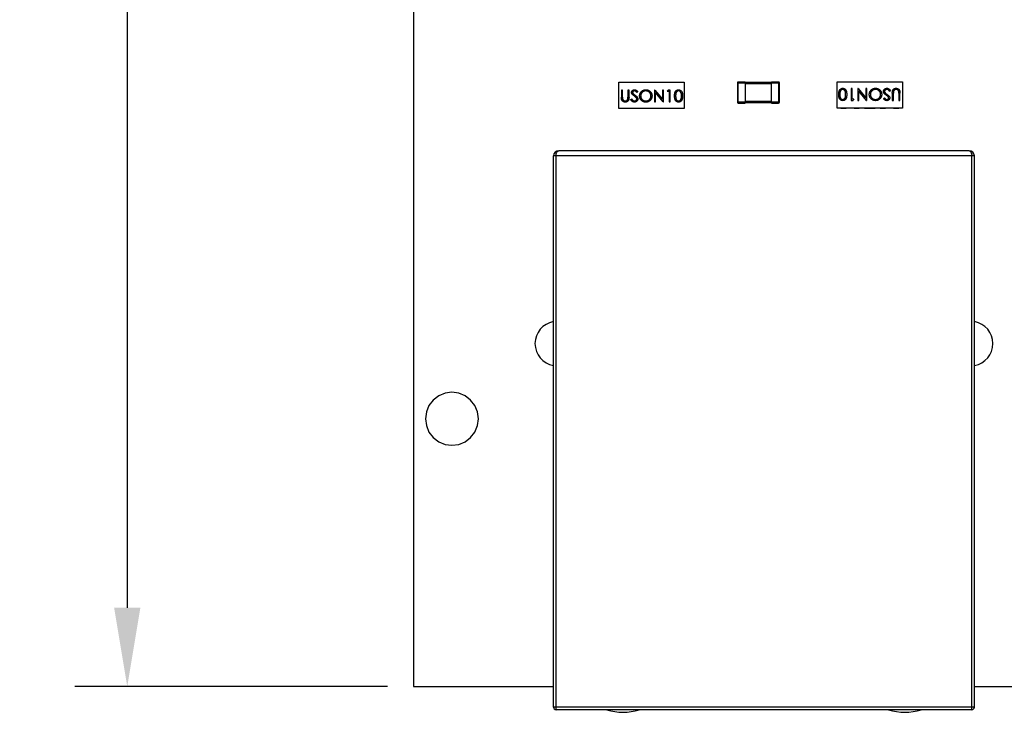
# Model space of a CAD drawing. Header units: millimetres. Extents: x 519 to 938, y 319 to 504.
# Tile 2 of 56: x 519 to 556, y 369 to 395. Entities that reach past the tile are written whole.
import ezdxf

# ---------------------------------------------------------------- set-up
doc = ezdxf.new("R2010")
doc.units = ezdxf.units.MM
doc.header["$LTSCALE"] = 30.734
doc.header["$PDMODE"] = 3
doc.header["$PDSIZE"] = 0.3125
doc.layers.get('0').update_dxf_attribs({"linetype": 'CONTINUOUS'})
doc.layers.get('Defpoints').update_dxf_attribs({"linetype": 'CONTINUOUS'})
doc.layers.add('dim', color=6, linetype='CONTINUOUS', lineweight=9)
doc.styles.add('Verdana', font='verdana.ttf', dxfattribs={"height": 3})
doc.dimstyles.new('aaaaaaaa 3.0', dxfattribs={"dimtxt": 2.5, "dimasz": 3, "dimexe": 2, "dimexo": 1, "dimtad": 1, "dimdec": 1, "dimzin": 9, "dimdsep": 46, "dimtxsty": 'Verdana', "dimcen": 0, "dimazin": 0, "dimtfac": 1, "dimtofl": 0, "dimtmove": 0, "dimatfit": 3, "dimfxl": 1, "dimlwd": 25, "dimlwe": 25, "dimarcsym": 0})

# ---------------------------------------------------------------- blocks, each defined once
blk = doc.blocks.new('*D17')
at = {"layer": 'Defpoints', "color": 0}
for p in [(533.716, 483.601), (522.803, 369.601), (533.716, 369.601)]:
    blk.add_point(p, dxfattribs=at)
at = {"layer": 'dim', "color": 0, "lineweight": 25}
for p, q in [((532.716, 483.601), (520.803, 483.601)), ((522.803, 480.601), (522.803, 372.601)), ((532.716, 369.601), (520.803, 369.601))]:
    blk.add_line(p, q, dxfattribs=at)
at = {"layer": 'dim', "color": 0}
for points in [[(523.303, 480.601), (522.303, 480.601), (522.803, 483.601)], [(522.303, 372.601), (523.303, 372.601), (522.803, 369.601)]]:
    blk.add_solid(points, dxfattribs=at)
at = {"layer": 'dim', "color": 0, "insert": (520.673, 426.601), "char_height": 3, "attachment_point": 5, "rotation": 90, "style": 'Verdana'}
blk.add_mtext('114', dxfattribs=at)

msp = doc.modelspace()

# ---------------------------------------------------------------- linework, layer by layer
at = {"linetype": 'Continuous'}
for p, q in [((533.716, 483.601), (533.716, 369.601)), ((541.531, 391.629), (541.531, 392.629)), ((541.531, 392.629), (544.031, 392.629)), ((541.681, 392.629), (541.681, 392.634)), ((541.681, 392.634), (541.881, 392.634)), ((541.881, 392.634), (541.881, 392.629)), ((542.181, 392.629), (542.181, 392.634)), ((542.181, 392.634), (542.381, 392.634)), ((542.381, 392.634), (542.381, 392.629)), ((542.581, 392.629), (542.581, 392.634)), ((542.581, 392.634), (542.981, 392.634)), ((542.981, 392.634), (542.981, 392.629)), ((543.181, 392.629), (543.181, 392.634)), ((543.181, 392.634), (543.381, 392.634)), ((543.381, 392.634), (543.381, 392.629)), ((543.681, 392.629), (543.681, 392.634)), ((543.681, 392.634), (543.881, 392.634)), ((543.881, 392.634), (543.881, 392.629)), ((544.031, 392.629), (544.031, 391.629)), ((546.053, 392.602), (546.053, 391.862)), ((546.053, 392.602), (546.353, 392.602)), ((546.083, 391.832), (546.083, 392.632)), ((546.353, 392.632), (546.083, 392.632)), ((546.353, 392.632), (546.353, 391.832)), ((547.353, 392.612), (546.353, 392.612)), ((546.353, 392.572), (547.353, 392.572)), ((547.353, 391.832), (547.353, 392.632)), ((547.623, 392.632), (547.353, 392.632)), ((547.353, 392.602), (547.653, 392.602)), ((547.623, 392.632), (547.623, 391.832)), ((547.653, 391.862), (547.653, 392.602)), ((549.85, 391.635), (549.85, 392.635)), ((549.85, 392.635), (552.35, 392.635)), ((550, 392.635), (550, 392.64)), ((550, 392.64), (550.2, 392.64)), ((550.2, 392.64), (550.2, 392.635)), ((550.5, 392.635), (550.5, 392.64)), ((550.5, 392.64), (550.7, 392.64)), ((550.7, 392.64), (550.7, 392.635)), ((550.9, 392.635), (550.9, 392.64)), ((550.9, 392.64), (551.3, 392.64)), ((551.3, 392.64), (551.3, 392.635)), ((551.5, 392.635), (551.5, 392.64)), ((551.5, 392.64), (551.7, 392.64)), ((551.7, 392.64), (551.7, 392.635)), ((552, 392.635), (552, 392.64)), ((552, 392.64), (552.2, 392.64)), ((552.2, 392.64), (552.2, 392.635)), ((552.35, 392.635), (552.35, 391.635)), ((541.636, 392.329), (541.636, 392.057)), ((541.676, 392.329), (541.636, 392.329)), ((541.676, 392.059), (541.676, 392.329)), ((541.884, 392.329), (541.884, 392.059)), ((541.924, 392.329), (541.884, 392.329)), ((541.924, 392.057), (541.924, 392.329)), ((542.253, 392.264), (542.216, 392.237)), ((542.893, 392.329), (542.893, 391.879)), ((542.902, 392.329), (542.893, 392.329)), ((542.902, 392.329), (543.199, 391.975)), ((543.23, 391.879), (542.934, 392.232)), ((542.934, 391.879), (542.934, 392.232)), ((543.199, 392.329), (543.199, 391.975)), ((543.239, 392.329), (543.199, 392.329)), ((543.239, 391.879), (543.239, 392.329)), ((543.384, 392.283), (543.41, 392.329)), ((543.384, 392.283), (543.453, 392.283)), ((543.493, 392.329), (543.41, 392.329)), ((543.453, 392.283), (543.453, 391.879)), ((543.493, 391.879), (543.493, 392.329)), ((550.388, 392.385), (550.388, 391.935)), ((550.428, 392.385), (550.388, 392.385)), ((550.428, 391.981), (550.428, 392.385)), ((550.642, 392.385), (550.642, 391.935)), ((550.651, 392.385), (550.642, 392.385)), ((550.651, 392.385), (550.947, 392.032)), ((550.979, 391.935), (550.682, 392.289)), ((550.682, 391.935), (550.682, 392.289)), ((550.947, 392.385), (550.947, 392.032)), ((550.988, 392.385), (550.947, 392.385)), ((550.988, 391.935), (550.988, 392.385)), ((551.888, 392.298), (551.85, 392.275)), ((551.957, 392.207), (551.957, 391.935)), ((551.997, 391.935), (551.997, 392.205)), ((552.205, 392.205), (552.205, 391.935)), ((552.246, 391.935), (552.246, 392.207)), ((541.993, 391.966), (542.031, 391.989)), ((542.893, 391.879), (542.934, 391.879)), ((543.23, 391.879), (543.239, 391.879)), ((543.453, 391.879), (543.493, 391.879)), ((546.353, 391.862), (546.053, 391.862)), ((546.083, 391.832), (546.353, 391.832)), ((547.353, 391.892), (546.353, 391.892)), ((546.353, 391.852), (547.353, 391.852)), ((547.653, 391.862), (547.353, 391.862)), ((547.353, 391.832), (547.623, 391.832)), ((550.388, 391.935), (550.471, 391.935)), ((550.497, 391.981), (550.428, 391.981)), ((550.497, 391.981), (550.471, 391.935)), ((550.642, 391.935), (550.682, 391.935)), ((550.979, 391.935), (550.988, 391.935)), ((551.628, 392), (551.665, 392.027)), ((551.957, 391.935), (551.997, 391.935)), ((552.205, 391.935), (552.246, 391.935)), ((544.031, 391.629), (541.531, 391.629)), ((541.681, 391.624), (541.681, 391.629)), ((541.881, 391.624), (541.681, 391.624)), ((541.881, 391.629), (541.881, 391.624)), ((542.181, 391.624), (542.181, 391.629)), ((542.381, 391.624), (542.181, 391.624)), ((542.381, 391.629), (542.381, 391.624)), ((542.581, 391.624), (542.581, 391.629)), ((542.981, 391.624), (542.581, 391.624)), ((542.981, 391.629), (542.981, 391.624)), ((543.181, 391.624), (543.181, 391.629)), ((543.381, 391.624), (543.181, 391.624)), ((543.381, 391.629), (543.381, 391.624)), ((543.681, 391.624), (543.681, 391.629)), ((543.881, 391.624), (543.681, 391.624)), ((543.881, 391.629), (543.881, 391.624)), ((552.35, 391.635), (549.85, 391.635)), ((550, 391.63), (550, 391.635)), ((550.2, 391.63), (550, 391.63)), ((550.2, 391.635), (550.2, 391.63)), ((550.5, 391.63), (550.5, 391.635)), ((550.7, 391.63), (550.5, 391.63)), ((550.7, 391.635), (550.7, 391.63)), ((550.9, 391.63), (550.9, 391.635)), ((551.3, 391.63), (550.9, 391.63)), ((551.3, 391.635), (551.3, 391.63)), ((551.5, 391.63), (551.5, 391.635)), ((551.7, 391.63), (551.5, 391.63)), ((551.7, 391.635), (551.7, 391.63)), ((552, 391.63), (552, 391.635)), ((552.2, 391.63), (552, 391.63)), ((552.2, 391.635), (552.2, 391.63)), ((554.886, 390.016), (539.246, 390.016)), ((539.046, 368.816), (539.046, 389.816)), ((555.086, 389.816), (539.046, 389.816)), ((539.146, 368.716), (539.146, 389.816)), ((554.986, 368.716), (554.986, 389.816)), ((555.086, 368.816), (555.086, 389.816)), ((534.462, 380.514), (534.302, 380.305)), ((534.671, 380.675), (534.462, 380.514)), ((534.915, 380.775), (534.671, 380.675)), ((535.176, 380.81), (534.915, 380.775)), ((535.437, 380.775), (535.176, 380.81)), ((535.68, 380.675), (535.437, 380.775)), ((535.889, 380.514), (535.68, 380.675)), ((536.049, 380.305), (535.889, 380.514)), ((534.302, 380.305), (534.201, 380.062)), ((536.15, 380.062), (536.049, 380.305)), ((534.201, 380.062), (534.167, 379.801)), ((534.167, 379.801), (534.201, 379.54)), ((536.184, 379.801), (536.15, 380.062)), ((536.15, 379.54), (536.184, 379.801)), ((534.201, 379.54), (534.302, 379.297)), ((536.049, 379.297), (536.15, 379.54)), ((534.302, 379.297), (534.462, 379.088)), ((534.462, 379.088), (534.671, 378.928)), ((535.68, 378.928), (535.889, 379.088)), ((535.889, 379.088), (536.049, 379.297)), ((534.671, 378.928), (534.915, 378.827)), ((534.915, 378.827), (535.176, 378.792)), ((535.176, 378.792), (535.437, 378.827)), ((535.437, 378.827), (535.68, 378.928)), ((533.716, 369.601), (539.046, 369.601)), ((555.086, 369.601), (561.581, 369.601)), ((555.086, 368.816), (539.046, 368.816)), ((554.986, 368.716), (539.146, 368.716))]:
    msp.add_line(p, q, dxfattribs=at)
for centre, radius, start, end in [((546.083, 392.602), 0.03, 90, 180), ((547.623, 392.602), 0.03, 0, 90), ((546.083, 391.862), 0.03, 180, 270), ((547.623, 391.862), 0.03, 270, 0), ((539.246, 389.816), 0.2, 90, 180), ((554.886, 389.816), 0.2, 360, 90), ((539.191, 382.666), 0.85, 100.0179, 259.9799), ((554.941, 382.666), 0.85, 280.0179, 79.9799), ((539.146, 368.816), 0.1, 180, 270), ((541.696, 370.616), 2, 251.9223, 288.0777), ((552.436, 370.616), 2, 251.9223, 288.0777), ((554.986, 368.816), 0.1, 270, 360)]:
    msp.add_arc(centre, radius, start, end, dxfattribs=at)
for points, knots in [([(542.022, 392.236), (542.022, 392.24), (542.023, 392.25), (542.025, 392.264), (542.03, 392.277), (542.036, 392.289), (542.044, 392.3), (542.053, 392.311), (542.064, 392.319), (542.077, 392.327), (542.09, 392.333), (542.104, 392.338), (542.118, 392.34), (542.128, 392.34), (542.133, 392.341)], [0, 0, 0, 0, 0.083785, 0.16578, 0.24628, 0.327461, 0.408797, 0.489715, 0.571376, 0.655523, 0.741019, 0.826547, 0.911989, 1, 1, 1, 1]), ([(542.047, 392.167), (542.045, 392.17), (542.041, 392.175), (542.036, 392.183), (542.032, 392.191), (542.028, 392.2), (542.026, 392.209), (542.024, 392.217), (542.022, 392.227), (542.022, 392.233), (542.022, 392.236)], [0, 0, 0, 0, 0.133507, 0.262559, 0.388264, 0.512667, 0.633722, 0.755394, 0.877553, 1, 1, 1, 1]), ([(542.121, 392.106), (542.116, 392.109), (542.107, 392.116), (542.095, 392.125), (542.083, 392.134), (542.073, 392.142), (542.065, 392.149), (542.058, 392.156), (542.052, 392.162), (542.049, 392.165), (542.047, 392.167)], [0, 0, 0, 0, 0.181535, 0.347082, 0.495568, 0.628357, 0.74552, 0.845831, 0.930782, 1, 1, 1, 1]), ([(542.129, 392.294), (542.124, 392.294), (542.115, 392.294), (542.102, 392.291), (542.091, 392.286), (542.081, 392.278), (542.073, 392.27), (542.067, 392.26), (542.063, 392.249), (542.063, 392.241), (542.063, 392.238)], [0, 0, 0, 0, 0.143073, 0.275903, 0.402371, 0.528414, 0.650356, 0.765895, 0.880774, 1, 1, 1, 1]), ([(542.063, 392.238), (542.063, 392.235), (542.063, 392.23), (542.064, 392.223), (542.066, 392.216), (542.069, 392.209), (542.073, 392.202), (542.078, 392.195), (542.085, 392.187), (542.09, 392.182), (542.092, 392.179)], [0, 0, 0, 0, 0.107285, 0.214746, 0.322939, 0.434116, 0.553412, 0.686073, 0.834256, 1, 1, 1, 1]), ([(542.092, 392.179), (542.093, 392.178), (542.096, 392.176), (542.1, 392.173), (542.105, 392.169), (542.112, 392.164), (542.121, 392.157), (542.13, 392.151), (542.141, 392.143), (542.149, 392.137), (542.153, 392.135)], [0, 0, 0, 0, 0.052594, 0.124952, 0.218094, 0.333502, 0.468789, 0.624938, 0.801683, 1, 1, 1, 1]), ([(542.202, 392.034), (542.2, 392.037), (542.196, 392.042), (542.189, 392.05), (542.18, 392.058), (542.171, 392.067), (542.16, 392.076), (542.148, 392.086), (542.135, 392.096), (542.126, 392.102), (542.121, 392.106)], [0, 0, 0, 0, 0.090279, 0.18953, 0.299198, 0.418926, 0.548376, 0.688136, 0.839084, 1, 1, 1, 1]), ([(542.216, 392.237), (542.214, 392.24), (542.21, 392.245), (542.204, 392.253), (542.197, 392.26), (542.191, 392.266), (542.186, 392.271), (542.18, 392.276), (542.175, 392.28), (542.169, 392.284), (542.161, 392.288), (542.15, 392.292), (542.14, 392.294), (542.132, 392.294), (542.129, 392.294)], [0, 0, 0, 0, 0.098469, 0.189629, 0.274184, 0.352183, 0.423199, 0.488551, 0.548473, 0.60144, 0.701198, 0.799592, 0.898545, 1, 1, 1, 1]), ([(542.133, 392.341), (542.138, 392.34), (542.149, 392.34), (542.164, 392.337), (542.179, 392.332), (542.191, 392.326), (542.201, 392.32), (542.208, 392.314), (542.215, 392.308), (542.223, 392.301), (542.23, 392.293), (542.238, 392.284), (542.245, 392.275), (542.25, 392.268), (542.253, 392.264)], [0, 0, 0, 0, 0.107233, 0.213252, 0.31883, 0.426794, 0.483646, 0.543604, 0.608308, 0.677127, 0.750686, 0.828713, 0.91219, 1, 1, 1, 1]), ([(542.153, 392.135), (542.158, 392.131), (542.167, 392.124), (542.181, 392.114), (542.193, 392.104), (542.204, 392.094), (542.214, 392.084), (542.222, 392.075), (542.23, 392.066), (542.238, 392.055), (542.246, 392.041), (542.253, 392.024), (542.258, 392.007), (542.258, 391.995), (542.259, 391.989)], [0, 0, 0, 0, 0.096972, 0.187773, 0.272396, 0.351321, 0.424335, 0.491909, 0.554233, 0.611268, 0.716348, 0.81454, 0.908495, 1, 1, 1, 1]), ([(542.328, 392.102), (542.328, 392.107), (542.328, 392.118), (542.33, 392.134), (542.332, 392.149), (542.336, 392.165), (542.34, 392.18), (542.345, 392.194), (542.352, 392.209), (542.359, 392.223), (542.367, 392.236), (542.376, 392.249), (542.386, 392.261), (542.396, 392.272), (542.407, 392.282), (542.419, 392.292), (542.431, 392.301), (542.445, 392.309), (542.458, 392.317), (542.472, 392.323), (542.486, 392.329), (542.501, 392.333), (542.516, 392.336), (542.531, 392.339), (542.546, 392.34), (542.556, 392.341), (542.562, 392.341)], [0, 0, 0, 0, 0.043209, 0.085873, 0.12812, 0.170152, 0.211918, 0.253753, 0.296006, 0.338443, 0.381015, 0.42282, 0.464089, 0.505126, 0.545975, 0.586985, 0.628339, 0.670084, 0.711992, 0.753039, 0.794049, 0.834886, 0.875498, 0.916547, 0.958004, 1, 1, 1, 1]), ([(542.565, 391.868), (542.557, 391.868), (542.541, 391.868), (542.517, 391.872), (542.495, 391.877), (542.473, 391.884), (542.452, 391.894), (542.433, 391.906), (542.414, 391.92), (542.396, 391.936), (542.38, 391.953), (542.366, 391.972), (542.355, 391.991), (542.345, 392.012), (542.337, 392.033), (542.332, 392.055), (542.329, 392.078), (542.328, 392.094), (542.328, 392.102)], [0, 0, 0, 0, 0.065819, 0.129747, 0.192072, 0.253459, 0.31457, 0.37628, 0.439026, 0.503267, 0.567493, 0.629705, 0.691, 0.751452, 0.812004, 0.87315, 0.935635, 1, 1, 1, 1]), ([(542.564, 392.294), (542.559, 392.294), (542.551, 392.294), (542.538, 392.293), (542.526, 392.291), (542.513, 392.288), (542.501, 392.284), (542.489, 392.28), (542.478, 392.275), (542.466, 392.269), (542.455, 392.262), (542.444, 392.255), (542.434, 392.247), (542.425, 392.239), (542.416, 392.23), (542.408, 392.22), (542.401, 392.21), (542.394, 392.199), (542.388, 392.188), (542.383, 392.177), (542.378, 392.165), (542.375, 392.153), (542.372, 392.141), (542.37, 392.128), (542.368, 392.115), (542.368, 392.107), (542.368, 392.102)], [0, 0, 0, 0, 0.042023, 0.083645, 0.124984, 0.166247, 0.207702, 0.249631, 0.291742, 0.334743, 0.37746, 0.419556, 0.461044, 0.502096, 0.542891, 0.583801, 0.624864, 0.666225, 0.707399, 0.748557, 0.789655, 0.83074, 0.87207, 0.913993, 0.956498, 1, 1, 1, 1]), ([(542.368, 392.102), (542.369, 392.096), (542.369, 392.083), (542.372, 392.064), (542.376, 392.046), (542.382, 392.029), (542.39, 392.013), (542.4, 391.997), (542.412, 391.982), (542.425, 391.968), (542.44, 391.955), (542.455, 391.944), (542.472, 391.935), (542.489, 391.927), (542.506, 391.921), (542.525, 391.917), (542.544, 391.914), (542.557, 391.914), (542.564, 391.914)], [0, 0, 0, 0, 0.064504, 0.126899, 0.187747, 0.24815, 0.308586, 0.369583, 0.431827, 0.49618, 0.560668, 0.623504, 0.68526, 0.746537, 0.808327, 0.870486, 0.934317, 1, 1, 1, 1]), ([(542.562, 392.341), (542.57, 392.34), (542.586, 392.34), (542.61, 392.337), (542.633, 392.331), (542.655, 392.324), (542.676, 392.314), (542.696, 392.302), (542.715, 392.289), (542.732, 392.273), (542.749, 392.255), (542.763, 392.237), (542.774, 392.217), (542.784, 392.196), (542.792, 392.175), (542.797, 392.152), (542.8, 392.129), (542.801, 392.112), (542.801, 392.104)], [0, 0, 0, 0, 0.06657, 0.130749, 0.193413, 0.254989, 0.316114, 0.377262, 0.439401, 0.502971, 0.566525, 0.628231, 0.689091, 0.749345, 0.81017, 0.87161, 0.934869, 1, 1, 1, 1]), ([(542.761, 392.104), (542.761, 392.109), (542.76, 392.117), (542.759, 392.13), (542.757, 392.143), (542.754, 392.155), (542.751, 392.167), (542.746, 392.178), (542.741, 392.189), (542.735, 392.2), (542.728, 392.211), (542.721, 392.221), (542.713, 392.23), (542.704, 392.239), (542.695, 392.247), (542.685, 392.255), (542.674, 392.262), (542.663, 392.269), (542.651, 392.275), (542.639, 392.28), (542.627, 392.284), (542.615, 392.288), (542.602, 392.291), (542.589, 392.293), (542.577, 392.294), (542.568, 392.294), (542.564, 392.294)], [0, 0, 0, 0, 0.042915, 0.08513, 0.126473, 0.167453, 0.207976, 0.248249, 0.28875, 0.32967, 0.370537, 0.411129, 0.451819, 0.492406, 0.533486, 0.575263, 0.617441, 0.660672, 0.70394, 0.746868, 0.789079, 0.831104, 0.873238, 0.915166, 0.957381, 1, 1, 1, 1]), ([(542.564, 391.914), (542.568, 391.914), (542.577, 391.914), (542.59, 391.915), (542.603, 391.917), (542.616, 391.92), (542.628, 391.923), (542.64, 391.928), (542.652, 391.933), (542.663, 391.939), (542.675, 391.945), (542.685, 391.952), (542.695, 391.96), (542.704, 391.968), (542.713, 391.977), (542.721, 391.987), (542.728, 391.997), (542.735, 392.007), (542.741, 392.018), (542.746, 392.03), (542.751, 392.042), (542.754, 392.054), (542.757, 392.066), (542.759, 392.078), (542.76, 392.091), (542.761, 392.1), (542.761, 392.104)], [0, 0, 0, 0, 0.043633, 0.086538, 0.129177, 0.171436, 0.213416, 0.255266, 0.297369, 0.339941, 0.382347, 0.423953, 0.464871, 0.505572, 0.546003, 0.586568, 0.627065, 0.668271, 0.709549, 0.750428, 0.791096, 0.832027, 0.873136, 0.914611, 0.956956, 1, 1, 1, 1]), ([(542.801, 392.104), (542.801, 392.096), (542.8, 392.08), (542.797, 392.057), (542.792, 392.034), (542.784, 392.013), (542.775, 391.992), (542.763, 391.972), (542.749, 391.954), (542.733, 391.936), (542.715, 391.92), (542.697, 391.906), (542.677, 391.894), (542.656, 391.884), (542.635, 391.877), (542.613, 391.872), (542.589, 391.868), (542.573, 391.868), (542.565, 391.868)], [0, 0, 0, 0, 0.065227, 0.128569, 0.19032, 0.251378, 0.312388, 0.373789, 0.436431, 0.500567, 0.564687, 0.627136, 0.688455, 0.749246, 0.810155, 0.871671, 0.934773, 1, 1, 1, 1]), ([(543.661, 392.104), (543.661, 392.111), (543.661, 392.125), (543.662, 392.146), (543.663, 392.165), (543.665, 392.183), (543.668, 392.199), (543.671, 392.215), (543.675, 392.229), (543.679, 392.242), (543.684, 392.253), (543.69, 392.265), (543.696, 392.275), (543.702, 392.285), (543.709, 392.293), (543.717, 392.302), (543.725, 392.309), (543.733, 392.316), (543.742, 392.321), (543.751, 392.327), (543.761, 392.331), (543.77, 392.334), (543.78, 392.337), (543.79, 392.339), (543.801, 392.34), (543.808, 392.341), (543.811, 392.341)], [0, 0, 0, 0, 0.068595, 0.133246, 0.194313, 0.251279, 0.304513, 0.354235, 0.400481, 0.443411, 0.484015, 0.523252, 0.561042, 0.5979, 0.633518, 0.668314, 0.702496, 0.736685, 0.770293, 0.803437, 0.835913, 0.86846, 0.900847, 0.933467, 0.966258, 1, 1, 1, 1]), ([(543.811, 391.868), (543.808, 391.868), (543.801, 391.868), (543.79, 391.869), (543.78, 391.871), (543.77, 391.874), (543.761, 391.877), (543.751, 391.881), (543.742, 391.886), (543.734, 391.892), (543.725, 391.899), (543.717, 391.906), (543.71, 391.914), (543.703, 391.923), (543.696, 391.933), (543.69, 391.943), (543.685, 391.954), (543.68, 391.966), (543.675, 391.979), (543.671, 391.994), (543.668, 392.009), (543.665, 392.026), (543.663, 392.043), (543.662, 392.063), (543.661, 392.083), (543.661, 392.097), (543.661, 392.104)], [0, 0, 0, 0, 0.033787, 0.066622, 0.099285, 0.131361, 0.163585, 0.196104, 0.228902, 0.262158, 0.295991, 0.330218, 0.36506, 0.400951, 0.43762, 0.475708, 0.515381, 0.556414, 0.599765, 0.646424, 0.696431, 0.749782, 0.806573, 0.867436, 0.931887, 1, 1, 1, 1]), ([(543.812, 392.294), (543.807, 392.294), (543.798, 392.294), (543.783, 392.29), (543.769, 392.284), (543.757, 392.277), (543.749, 392.27), (543.743, 392.264), (543.737, 392.258), (543.732, 392.251), (543.727, 392.243), (543.723, 392.235), (543.718, 392.226), (543.715, 392.217), (543.711, 392.207), (543.709, 392.195), (543.706, 392.183), (543.704, 392.169), (543.703, 392.155), (543.702, 392.139), (543.701, 392.122), (543.701, 392.11), (543.701, 392.104)], [0, 0, 0, 0, 0.060387, 0.120883, 0.182755, 0.247811, 0.281299, 0.315088, 0.349702, 0.384857, 0.420966, 0.458511, 0.497175, 0.537602, 0.580503, 0.627468, 0.678388, 0.733983, 0.793747, 0.857714, 0.926698, 1, 1, 1, 1]), ([(543.701, 392.104), (543.701, 392.098), (543.701, 392.086), (543.702, 392.069), (543.703, 392.054), (543.704, 392.039), (543.706, 392.025), (543.709, 392.013), (543.711, 392.002), (543.715, 391.991), (543.718, 391.982), (543.722, 391.973), (543.727, 391.965), (543.732, 391.958), (543.737, 391.951), (543.743, 391.944), (543.749, 391.939), (543.757, 391.932), (543.769, 391.925), (543.783, 391.918), (543.798, 391.914), (543.808, 391.914), (543.812, 391.914)], [0, 0, 0, 0, 0.072951, 0.141584, 0.205926, 0.265301, 0.320597, 0.371817, 0.41879, 0.461699, 0.502134, 0.540804, 0.578181, 0.614297, 0.649678, 0.684299, 0.718359, 0.752081, 0.817652, 0.879722, 0.939966, 1, 1, 1, 1]), ([(543.811, 392.341), (543.815, 392.341), (543.822, 392.34), (543.832, 392.339), (543.843, 392.337), (543.853, 392.334), (543.862, 392.331), (543.872, 392.327), (543.881, 392.321), (543.89, 392.315), (543.899, 392.309), (543.907, 392.301), (543.915, 392.293), (543.922, 392.284), (543.929, 392.274), (543.935, 392.263), (543.941, 392.252), (543.946, 392.239), (543.951, 392.226), (543.955, 392.212), (543.959, 392.197), (543.961, 392.18), (543.964, 392.163), (543.965, 392.144), (543.966, 392.124), (543.966, 392.111), (543.966, 392.104)], [0, 0, 0, 0, 0.033788, 0.067194, 0.099862, 0.132567, 0.165151, 0.197913, 0.231319, 0.265083, 0.299255, 0.334399, 0.369943, 0.406284, 0.444064, 0.482998, 0.523354, 0.565537, 0.609613, 0.656391, 0.705885, 0.758325, 0.813832, 0.872795, 0.934722, 1, 1, 1, 1]), ([(543.966, 392.104), (543.966, 392.097), (543.966, 392.084), (543.965, 392.064), (543.964, 392.045), (543.962, 392.028), (543.959, 392.012), (543.955, 391.996), (543.951, 391.982), (543.946, 391.969), (543.941, 391.957), (543.935, 391.945), (543.929, 391.935), (543.922, 391.925), (543.915, 391.916), (543.907, 391.907), (543.899, 391.9), (543.89, 391.893), (543.881, 391.887), (543.872, 391.882), (543.862, 391.877), (543.853, 391.874), (543.843, 391.871), (543.832, 391.869), (543.822, 391.868), (543.815, 391.868), (543.811, 391.868)], [0, 0, 0, 0, 0.065063, 0.126773, 0.185516, 0.240765, 0.29298, 0.34225, 0.388919, 0.432776, 0.474628, 0.514775, 0.553606, 0.591426, 0.628028, 0.663804, 0.698984, 0.733591, 0.767628, 0.801208, 0.834264, 0.866981, 0.89972, 0.932702, 0.966176, 1, 1, 1, 1]), ([(543.926, 392.104), (543.926, 392.11), (543.926, 392.12), (543.925, 392.136), (543.924, 392.15), (543.922, 392.164), (543.92, 392.178), (543.918, 392.19), (543.915, 392.202), (543.911, 392.213), (543.907, 392.223), (543.903, 392.233), (543.898, 392.241), (543.893, 392.25), (543.888, 392.257), (543.882, 392.264), (543.876, 392.27), (543.867, 392.277), (543.856, 392.284), (543.842, 392.29), (543.827, 392.294), (543.817, 392.294), (543.812, 392.294)], [0, 0, 0, 0, 0.065681, 0.128486, 0.188175, 0.245106, 0.299448, 0.350823, 0.399942, 0.446672, 0.491255, 0.533376, 0.573853, 0.612526, 0.649597, 0.685532, 0.720106, 0.753838, 0.818925, 0.880493, 0.940311, 1, 1, 1, 1]), ([(543.909, 391.991), (543.91, 391.995), (543.913, 392.003), (543.917, 392.016), (543.919, 392.029), (543.922, 392.043), (543.924, 392.057), (543.925, 392.072), (543.926, 392.088), (543.926, 392.099), (543.926, 392.104)], [0, 0, 0, 0, 0.110588, 0.224542, 0.342503, 0.464324, 0.590756, 0.722227, 0.858843, 1, 1, 1, 1]), ([(549.915, 392.16), (549.915, 392.167), (549.915, 392.18), (549.916, 392.2), (549.918, 392.219), (549.92, 392.236), (549.922, 392.252), (549.926, 392.268), (549.93, 392.282), (549.935, 392.295), (549.94, 392.307), (549.946, 392.319), (549.952, 392.329), (549.959, 392.339), (549.966, 392.348), (549.974, 392.357), (549.982, 392.364), (549.991, 392.371), (550, 392.377), (550.009, 392.382), (550.019, 392.387), (550.028, 392.39), (550.039, 392.393), (550.049, 392.395), (550.059, 392.396), (550.066, 392.396), (550.07, 392.397)], [0, 0, 0, 0, 0.065063, 0.126773, 0.185516, 0.240765, 0.29298, 0.34225, 0.388919, 0.432776, 0.474628, 0.514775, 0.553606, 0.591426, 0.628028, 0.663804, 0.698984, 0.733591, 0.767628, 0.801208, 0.834264, 0.866981, 0.89972, 0.932702, 0.966176, 1, 1, 1, 1]), ([(550.07, 391.923), (550.066, 391.924), (550.059, 391.924), (550.049, 391.925), (550.039, 391.927), (550.029, 391.93), (550.019, 391.933), (550.009, 391.938), (550, 391.943), (549.991, 391.949), (549.982, 391.955), (549.974, 391.963), (549.967, 391.971), (549.959, 391.98), (549.953, 391.99), (549.946, 392.001), (549.941, 392.012), (549.935, 392.025), (549.93, 392.038), (549.926, 392.052), (549.923, 392.068), (549.92, 392.084), (549.917, 392.101), (549.916, 392.12), (549.915, 392.14), (549.915, 392.153), (549.915, 392.16)], [0, 0, 0, 0, 0.033788, 0.067194, 0.099862, 0.132567, 0.165151, 0.197913, 0.231319, 0.265083, 0.299255, 0.334399, 0.369943, 0.406284, 0.444064, 0.482998, 0.523354, 0.565537, 0.609613, 0.656391, 0.705885, 0.758325, 0.813832, 0.872795, 0.934722, 1, 1, 1, 1]), ([(549.972, 392.273), (549.971, 392.269), (549.968, 392.261), (549.965, 392.248), (549.962, 392.235), (549.959, 392.221), (549.957, 392.207), (549.956, 392.192), (549.955, 392.176), (549.955, 392.165), (549.955, 392.16)], [0, 0, 0, 0, 0.110588, 0.224542, 0.342503, 0.464324, 0.590756, 0.722227, 0.858843, 1, 1, 1, 1]), ([(549.955, 392.16), (549.955, 392.155), (549.955, 392.144), (549.956, 392.129), (549.957, 392.114), (549.959, 392.1), (549.961, 392.087), (549.963, 392.074), (549.967, 392.062), (549.97, 392.051), (549.974, 392.041), (549.978, 392.032), (549.983, 392.023), (549.988, 392.015), (549.994, 392.007), (549.999, 392), (550.006, 391.994), (550.014, 391.988), (550.025, 391.981), (550.039, 391.974), (550.054, 391.97), (550.064, 391.97), (550.069, 391.97)], [0, 0, 0, 0, 0.065681, 0.128486, 0.188175, 0.245106, 0.299448, 0.350823, 0.399942, 0.446672, 0.491255, 0.533376, 0.573853, 0.612526, 0.649597, 0.685532, 0.720106, 0.753838, 0.818925, 0.880493, 0.940311, 1, 1, 1, 1]), ([(550.069, 392.35), (550.064, 392.35), (550.054, 392.35), (550.039, 392.346), (550.025, 392.34), (550.014, 392.333), (550.006, 392.326), (550, 392.32), (549.994, 392.314), (549.989, 392.307), (549.984, 392.299), (549.98, 392.291), (549.976, 392.282), (549.973, 392.276), (549.972, 392.273)], [0, 0, 0, 0, 0.112813, 0.225394, 0.339595, 0.459675, 0.521735, 0.583926, 0.648174, 0.713881, 0.781004, 0.851451, 0.924051, 1, 1, 1, 1]), ([(550.18, 392.16), (550.18, 392.166), (550.18, 392.178), (550.179, 392.195), (550.178, 392.21), (550.177, 392.225), (550.175, 392.239), (550.173, 392.251), (550.17, 392.262), (550.167, 392.273), (550.163, 392.282), (550.159, 392.291), (550.154, 392.299), (550.149, 392.306), (550.144, 392.313), (550.138, 392.32), (550.132, 392.325), (550.124, 392.332), (550.112, 392.34), (550.098, 392.346), (550.084, 392.35), (550.074, 392.35), (550.069, 392.35)], [0, 0, 0, 0, 0.072951, 0.141584, 0.205926, 0.265301, 0.320597, 0.371817, 0.41879, 0.461699, 0.502134, 0.540804, 0.578181, 0.614297, 0.649678, 0.684299, 0.718359, 0.752081, 0.817652, 0.879722, 0.939966, 1, 1, 1, 1]), ([(550.069, 391.97), (550.074, 391.97), (550.084, 391.97), (550.098, 391.974), (550.112, 391.981), (550.124, 391.988), (550.132, 391.994), (550.138, 392), (550.144, 392.007), (550.149, 392.014), (550.154, 392.021), (550.159, 392.029), (550.163, 392.038), (550.166, 392.047), (550.17, 392.057), (550.172, 392.069), (550.175, 392.081), (550.177, 392.095), (550.178, 392.109), (550.179, 392.125), (550.18, 392.142), (550.18, 392.154), (550.18, 392.16)], [0, 0, 0, 0, 0.060387, 0.120883, 0.182755, 0.247811, 0.281299, 0.315088, 0.349702, 0.384857, 0.420966, 0.458511, 0.497175, 0.537602, 0.580503, 0.627468, 0.678388, 0.733983, 0.793747, 0.857714, 0.926698, 1, 1, 1, 1]), ([(550.07, 392.397), (550.074, 392.396), (550.081, 392.396), (550.091, 392.395), (550.101, 392.393), (550.111, 392.39), (550.12, 392.387), (550.13, 392.383), (550.139, 392.378), (550.148, 392.372), (550.156, 392.365), (550.164, 392.358), (550.171, 392.35), (550.178, 392.341), (550.185, 392.331), (550.191, 392.321), (550.196, 392.31), (550.201, 392.298), (550.206, 392.285), (550.21, 392.27), (550.213, 392.255), (550.216, 392.238), (550.218, 392.221), (550.219, 392.202), (550.22, 392.181), (550.22, 392.167), (550.221, 392.16)], [0, 0, 0, 0, 0.033787, 0.066622, 0.099285, 0.131361, 0.163585, 0.196104, 0.228902, 0.262158, 0.295991, 0.330218, 0.36506, 0.400951, 0.43762, 0.475708, 0.515381, 0.556414, 0.599765, 0.646424, 0.696431, 0.749782, 0.806573, 0.867436, 0.931887, 1, 1, 1, 1]), ([(550.221, 392.16), (550.22, 392.153), (550.22, 392.139), (550.219, 392.119), (550.218, 392.099), (550.216, 392.081), (550.213, 392.065), (550.21, 392.05), (550.206, 392.035), (550.202, 392.023), (550.197, 392.011), (550.191, 392), (550.185, 391.989), (550.179, 391.98), (550.172, 391.971), (550.164, 391.963), (550.156, 391.955), (550.148, 391.949), (550.139, 391.943), (550.13, 391.938), (550.121, 391.933), (550.111, 391.93), (550.101, 391.927), (550.091, 391.925), (550.081, 391.924), (550.074, 391.924), (550.07, 391.923)], [0, 0, 0, 0, 0.068595, 0.133246, 0.194313, 0.251279, 0.304513, 0.354235, 0.400481, 0.443411, 0.484015, 0.523252, 0.561042, 0.5979, 0.633518, 0.668314, 0.702496, 0.736685, 0.770293, 0.803437, 0.835913, 0.86846, 0.900847, 0.933467, 0.966258, 1, 1, 1, 1]), ([(551.08, 392.16), (551.08, 392.168), (551.081, 392.184), (551.084, 392.207), (551.089, 392.23), (551.097, 392.251), (551.107, 392.272), (551.118, 392.292), (551.133, 392.31), (551.148, 392.328), (551.166, 392.344), (551.185, 392.358), (551.204, 392.37), (551.225, 392.38), (551.246, 392.387), (551.269, 392.393), (551.292, 392.396), (551.308, 392.396), (551.316, 392.397)], [0, 0, 0, 0, 0.065227, 0.128569, 0.19032, 0.251378, 0.312388, 0.373789, 0.436431, 0.500567, 0.564687, 0.627136, 0.688455, 0.749246, 0.810155, 0.871671, 0.934773, 1, 1, 1, 1]), ([(551.32, 391.923), (551.311, 391.924), (551.295, 391.924), (551.271, 391.927), (551.248, 391.933), (551.226, 391.94), (551.205, 391.95), (551.185, 391.962), (551.166, 391.976), (551.149, 391.992), (551.133, 392.009), (551.119, 392.028), (551.107, 392.047), (551.097, 392.068), (551.089, 392.089), (551.084, 392.112), (551.081, 392.136), (551.08, 392.152), (551.08, 392.16)], [0, 0, 0, 0, 0.06657, 0.130749, 0.193413, 0.254989, 0.316114, 0.377262, 0.439401, 0.502971, 0.566525, 0.628231, 0.689091, 0.749345, 0.81017, 0.87161, 0.934869, 1, 1, 1, 1]), ([(551.318, 392.35), (551.313, 392.35), (551.304, 392.35), (551.291, 392.349), (551.278, 392.347), (551.266, 392.344), (551.253, 392.341), (551.241, 392.336), (551.229, 392.331), (551.218, 392.325), (551.207, 392.319), (551.196, 392.312), (551.186, 392.304), (551.177, 392.296), (551.168, 392.287), (551.16, 392.277), (551.153, 392.267), (551.146, 392.257), (551.14, 392.246), (551.135, 392.234), (551.13, 392.223), (551.127, 392.211), (551.124, 392.198), (551.122, 392.186), (551.121, 392.173), (551.121, 392.164), (551.121, 392.16)], [0, 0, 0, 0, 0.043633, 0.086538, 0.129177, 0.171436, 0.213416, 0.255266, 0.297369, 0.339941, 0.382347, 0.423953, 0.464871, 0.505572, 0.546003, 0.586568, 0.627065, 0.668271, 0.709549, 0.750428, 0.791096, 0.832027, 0.873136, 0.914611, 0.956956, 1, 1, 1, 1]), ([(551.121, 392.16), (551.121, 392.155), (551.121, 392.147), (551.122, 392.134), (551.124, 392.121), (551.127, 392.109), (551.13, 392.097), (551.135, 392.086), (551.14, 392.075), (551.146, 392.064), (551.153, 392.053), (551.16, 392.043), (551.168, 392.034), (551.177, 392.025), (551.186, 392.017), (551.197, 392.009), (551.207, 392.002), (551.219, 391.995), (551.23, 391.989), (551.242, 391.984), (551.254, 391.98), (551.267, 391.976), (551.279, 391.973), (551.292, 391.971), (551.305, 391.97), (551.313, 391.97), (551.318, 391.97)], [0, 0, 0, 0, 0.042915, 0.08513, 0.126473, 0.167453, 0.207976, 0.248249, 0.28875, 0.32967, 0.370537, 0.411129, 0.451819, 0.492406, 0.533486, 0.575263, 0.617441, 0.660672, 0.70394, 0.746868, 0.789079, 0.831104, 0.873238, 0.915166, 0.957381, 1, 1, 1, 1]), ([(551.316, 392.397), (551.324, 392.396), (551.34, 392.396), (551.364, 392.393), (551.386, 392.387), (551.408, 392.38), (551.429, 392.37), (551.449, 392.358), (551.467, 392.344), (551.485, 392.328), (551.501, 392.311), (551.515, 392.292), (551.527, 392.273), (551.536, 392.252), (551.544, 392.231), (551.549, 392.209), (551.553, 392.186), (551.553, 392.17), (551.553, 392.162)], [0, 0, 0, 0, 0.065819, 0.129747, 0.192072, 0.253459, 0.31457, 0.37628, 0.439026, 0.503267, 0.567493, 0.629705, 0.691, 0.751452, 0.812004, 0.87315, 0.935635, 1, 1, 1, 1]), ([(551.513, 392.162), (551.513, 392.168), (551.512, 392.181), (551.51, 392.2), (551.505, 392.218), (551.499, 392.235), (551.491, 392.252), (551.481, 392.267), (551.469, 392.282), (551.456, 392.296), (551.441, 392.309), (551.426, 392.32), (551.41, 392.329), (551.393, 392.337), (551.375, 392.343), (551.356, 392.347), (551.337, 392.35), (551.324, 392.35), (551.318, 392.35)], [0, 0, 0, 0, 0.064504, 0.126899, 0.187747, 0.24815, 0.308586, 0.369583, 0.431827, 0.49618, 0.560668, 0.623504, 0.68526, 0.746537, 0.808327, 0.870486, 0.934317, 1, 1, 1, 1]), ([(551.318, 391.97), (551.322, 391.97), (551.33, 391.97), (551.343, 391.971), (551.355, 391.973), (551.368, 391.976), (551.38, 391.98), (551.392, 391.984), (551.404, 391.989), (551.415, 391.995), (551.426, 392.002), (551.437, 392.009), (551.447, 392.017), (551.456, 392.025), (551.465, 392.034), (551.473, 392.044), (551.48, 392.054), (551.487, 392.065), (551.493, 392.076), (551.498, 392.087), (551.503, 392.099), (551.506, 392.111), (551.509, 392.123), (551.511, 392.136), (551.513, 392.149), (551.513, 392.157), (551.513, 392.162)], [0, 0, 0, 0, 0.042023, 0.083645, 0.124984, 0.166247, 0.207702, 0.249631, 0.291742, 0.334743, 0.37746, 0.419556, 0.461044, 0.502096, 0.542891, 0.583801, 0.624864, 0.666225, 0.707399, 0.748557, 0.789655, 0.83074, 0.87207, 0.913993, 0.956498, 1, 1, 1, 1]), ([(551.553, 392.162), (551.553, 392.157), (551.553, 392.146), (551.551, 392.13), (551.549, 392.115), (551.546, 392.099), (551.541, 392.084), (551.536, 392.07), (551.529, 392.056), (551.522, 392.042), (551.514, 392.028), (551.505, 392.015), (551.495, 392.003), (551.485, 391.992), (551.474, 391.982), (551.462, 391.972), (551.45, 391.963), (551.437, 391.955), (551.423, 391.947), (551.409, 391.941), (551.395, 391.936), (551.38, 391.931), (551.366, 391.928), (551.35, 391.925), (551.335, 391.924), (551.325, 391.924), (551.32, 391.923)], [0, 0, 0, 0, 0.043209, 0.085873, 0.12812, 0.170152, 0.211918, 0.253753, 0.296006, 0.338443, 0.381015, 0.42282, 0.464089, 0.505126, 0.545975, 0.586985, 0.628339, 0.670084, 0.711992, 0.753039, 0.794049, 0.834886, 0.875498, 0.916547, 0.958004, 1, 1, 1, 1]), ([(551.622, 392.275), (551.623, 392.279), (551.623, 392.287), (551.625, 392.299), (551.627, 392.31), (551.632, 392.321), (551.637, 392.331), (551.643, 392.342), (551.651, 392.351), (551.66, 392.36), (551.669, 392.369), (551.68, 392.376), (551.69, 392.383), (551.701, 392.388), (551.713, 392.392), (551.725, 392.394), (551.738, 392.396), (551.747, 392.396), (551.751, 392.397)], [0, 0, 0, 0, 0.061484, 0.121775, 0.18092, 0.240256, 0.300114, 0.361146, 0.423501, 0.488669, 0.553954, 0.617581, 0.680238, 0.742187, 0.804663, 0.868259, 0.93302, 1, 1, 1, 1]), ([(551.728, 392.13), (551.724, 392.133), (551.714, 392.14), (551.701, 392.15), (551.688, 392.16), (551.677, 392.17), (551.668, 392.18), (551.659, 392.189), (551.651, 392.198), (551.643, 392.209), (551.635, 392.223), (551.628, 392.24), (551.623, 392.257), (551.623, 392.269), (551.622, 392.275)], [0, 0, 0, 0, 0.096972, 0.187773, 0.272396, 0.351321, 0.424335, 0.491909, 0.554233, 0.611268, 0.716348, 0.81454, 0.908495, 1, 1, 1, 1]), ([(551.751, 392.35), (551.747, 392.35), (551.739, 392.35), (551.728, 392.348), (551.717, 392.345), (551.706, 392.34), (551.696, 392.335), (551.687, 392.328), (551.68, 392.32), (551.674, 392.312), (551.669, 392.303), (551.665, 392.294), (551.663, 392.284), (551.663, 392.277), (551.663, 392.274)], [0, 0, 0, 0, 0.091264, 0.18093, 0.270088, 0.360156, 0.448343, 0.532666, 0.613834, 0.693982, 0.772716, 0.849335, 0.923967, 1, 1, 1, 1]), ([(551.663, 392.274), (551.663, 392.27), (551.663, 392.263), (551.667, 392.252), (551.672, 392.24), (551.677, 392.234), (551.679, 392.23)], [0, 0, 0, 0, 0.234723, 0.477158, 0.728556, 1, 1, 1, 1]), ([(551.679, 392.23), (551.681, 392.227), (551.685, 392.222), (551.692, 392.214), (551.701, 392.206), (551.711, 392.197), (551.721, 392.188), (551.733, 392.178), (551.746, 392.168), (551.755, 392.162), (551.76, 392.158)], [0, 0, 0, 0, 0.090279, 0.18953, 0.299198, 0.418926, 0.548376, 0.688136, 0.839084, 1, 1, 1, 1]), ([(551.789, 392.085), (551.788, 392.086), (551.786, 392.088), (551.781, 392.091), (551.776, 392.095), (551.769, 392.101), (551.761, 392.107), (551.751, 392.113), (551.74, 392.121), (551.733, 392.127), (551.728, 392.13)], [0, 0, 0, 0, 0.052594, 0.124952, 0.218094, 0.333502, 0.468789, 0.624938, 0.801683, 1, 1, 1, 1]), ([(551.751, 392.397), (551.754, 392.396), (551.761, 392.396), (551.771, 392.395), (551.781, 392.394), (551.79, 392.391), (551.8, 392.388), (551.809, 392.384), (551.817, 392.379), (551.826, 392.374), (551.834, 392.368), (551.843, 392.361), (551.851, 392.353), (551.858, 392.344), (551.866, 392.334), (551.874, 392.323), (551.881, 392.311), (551.885, 392.302), (551.888, 392.298)], [0, 0, 0, 0, 0.057208, 0.113696, 0.169178, 0.224159, 0.27872, 0.333794, 0.389241, 0.445822, 0.503704, 0.564294, 0.627975, 0.695038, 0.765373, 0.839611, 0.917538, 1, 1, 1, 1]), ([(551.85, 392.275), (551.846, 392.281), (551.839, 392.293), (551.828, 392.308), (551.816, 392.321), (551.804, 392.332), (551.792, 392.34), (551.778, 392.346), (551.765, 392.35), (551.756, 392.35), (551.751, 392.35)], [0, 0, 0, 0, 0.159004, 0.304646, 0.438547, 0.562322, 0.677433, 0.786897, 0.893611, 1, 1, 1, 1]), ([(551.76, 392.158), (551.765, 392.155), (551.774, 392.148), (551.787, 392.139), (551.798, 392.13), (551.808, 392.122), (551.816, 392.115), (551.824, 392.108), (551.829, 392.102), (551.832, 392.099), (551.834, 392.097)], [0, 0, 0, 0, 0.181535, 0.347082, 0.495568, 0.628357, 0.74552, 0.845831, 0.930782, 1, 1, 1, 1]), ([(551.834, 392.097), (551.836, 392.094), (551.84, 392.089), (551.845, 392.081), (551.849, 392.073), (551.853, 392.064), (551.856, 392.055), (551.858, 392.047), (551.859, 392.038), (551.859, 392.032), (551.859, 392.028)], [0, 0, 0, 0, 0.133507, 0.262559, 0.388264, 0.512667, 0.633722, 0.755394, 0.877553, 1, 1, 1, 1]), ([(551.957, 392.207), (551.957, 392.212), (551.957, 392.221), (551.958, 392.235), (551.959, 392.249), (551.96, 392.261), (551.961, 392.273), (551.963, 392.284), (551.966, 392.294), (551.968, 392.304), (551.972, 392.314), (551.976, 392.322), (551.98, 392.331), (551.986, 392.339), (551.992, 392.347), (551.998, 392.355), (552.006, 392.362), (552.014, 392.369), (552.023, 392.376), (552.032, 392.381), (552.042, 392.386), (552.052, 392.39), (552.062, 392.393), (552.074, 392.395), (552.085, 392.396), (552.093, 392.396), (552.097, 392.397)], [0, 0, 0, 0, 0.054858, 0.107059, 0.156978, 0.203992, 0.248492, 0.290483, 0.330489, 0.367886, 0.403858, 0.440009, 0.476295, 0.512792, 0.550485, 0.588381, 0.627645, 0.667979, 0.708433, 0.748602, 0.789088, 0.829461, 0.870371, 0.912214, 0.955547, 1, 1, 1, 1]), ([(552.002, 392.274), (552.002, 392.273), (552.001, 392.269), (552, 392.263), (551.999, 392.256), (551.999, 392.248), (551.998, 392.239), (551.998, 392.228), (551.998, 392.217), (551.997, 392.209), (551.997, 392.205)], [0, 0, 0, 0, 0.069835, 0.155621, 0.257802, 0.373811, 0.506402, 0.655564, 0.820079, 1, 1, 1, 1]), ([(552.099, 392.35), (552.095, 392.35), (552.088, 392.35), (552.077, 392.348), (552.067, 392.345), (552.056, 392.341), (552.047, 392.336), (552.038, 392.33), (552.029, 392.323), (552.022, 392.315), (552.016, 392.306), (552.01, 392.296), (552.005, 392.286), (552.003, 392.278), (552.002, 392.274)], [0, 0, 0, 0, 0.082891, 0.165303, 0.247762, 0.331528, 0.41528, 0.496366, 0.577151, 0.657783, 0.739322, 0.823793, 0.909476, 1, 1, 1, 1]), ([(552.097, 392.397), (552.101, 392.396), (552.11, 392.396), (552.122, 392.395), (552.134, 392.393), (552.146, 392.39), (552.157, 392.386), (552.168, 392.382), (552.178, 392.377), (552.187, 392.371), (552.196, 392.364), (552.204, 392.357), (552.212, 392.349), (552.219, 392.34), (552.225, 392.331), (552.23, 392.322), (552.234, 392.312), (552.236, 392.305), (552.238, 392.302)], [0, 0, 0, 0, 0.071175, 0.139644, 0.206317, 0.271373, 0.335418, 0.398076, 0.460608, 0.52297, 0.584716, 0.644895, 0.704291, 0.762998, 0.821087, 0.880104, 0.939388, 1, 1, 1, 1]), ([(552.203, 392.264), (552.203, 392.269), (552.201, 392.277), (552.198, 392.289), (552.193, 392.299), (552.188, 392.309), (552.181, 392.317), (552.172, 392.325), (552.162, 392.332), (552.15, 392.339), (552.138, 392.344), (552.125, 392.348), (552.112, 392.35), (552.103, 392.35), (552.099, 392.35)], [0, 0, 0, 0, 0.086315, 0.167766, 0.244433, 0.318135, 0.391884, 0.470068, 0.553904, 0.644339, 0.736875, 0.826168, 0.913679, 1, 1, 1, 1]), ([(552.205, 392.205), (552.205, 392.208), (552.205, 392.216), (552.205, 392.226), (552.205, 392.235), (552.205, 392.243), (552.204, 392.25), (552.204, 392.256), (552.204, 392.261), (552.203, 392.263), (552.203, 392.264)], [0, 0, 0, 0, 0.191079, 0.362605, 0.516099, 0.650038, 0.765977, 0.862374, 0.940842, 1, 1, 1, 1]), ([(552.238, 392.302), (552.238, 392.299), (552.24, 392.294), (552.241, 392.285), (552.242, 392.276), (552.244, 392.264), (552.244, 392.252), (552.245, 392.238), (552.246, 392.223), (552.246, 392.212), (552.246, 392.207)], [0, 0, 0, 0, 0.07813, 0.169465, 0.274335, 0.39211, 0.523687, 0.668365, 0.827132, 1, 1, 1, 1]), ([(541.644, 391.962), (541.643, 391.965), (541.642, 391.97), (541.64, 391.979), (541.639, 391.989), (541.637, 392), (541.637, 392.012), (541.636, 392.026), (541.636, 392.041), (541.636, 392.052), (541.636, 392.057)], [0, 0, 0, 0, 0.07813, 0.169465, 0.274335, 0.39211, 0.523687, 0.668365, 0.827132, 1, 1, 1, 1]), ([(541.784, 391.868), (541.78, 391.868), (541.771, 391.868), (541.759, 391.869), (541.747, 391.871), (541.735, 391.874), (541.724, 391.878), (541.714, 391.882), (541.704, 391.887), (541.694, 391.893), (541.685, 391.9), (541.677, 391.907), (541.669, 391.915), (541.663, 391.924), (541.657, 391.933), (541.651, 391.942), (541.647, 391.952), (541.645, 391.959), (541.644, 391.962)], [0, 0, 0, 0, 0.071175, 0.139644, 0.206317, 0.271373, 0.335418, 0.398076, 0.460608, 0.52297, 0.584716, 0.644895, 0.704291, 0.762998, 0.821087, 0.880104, 0.939388, 1, 1, 1, 1]), ([(541.676, 392.059), (541.676, 392.056), (541.676, 392.048), (541.676, 392.038), (541.676, 392.029), (541.676, 392.021), (541.677, 392.014), (541.677, 392.008), (541.677, 392.004), (541.678, 392.001), (541.678, 392)], [0, 0, 0, 0, 0.191079, 0.362605, 0.516099, 0.650038, 0.765977, 0.862374, 0.940842, 1, 1, 1, 1]), ([(541.678, 392), (541.679, 391.995), (541.68, 391.987), (541.683, 391.975), (541.688, 391.965), (541.693, 391.955), (541.7, 391.947), (541.709, 391.939), (541.719, 391.932), (541.731, 391.925), (541.744, 391.92), (541.756, 391.916), (541.769, 391.914), (541.778, 391.914), (541.782, 391.914)], [0, 0, 0, 0, 0.086315, 0.167766, 0.244433, 0.318135, 0.391884, 0.470068, 0.553904, 0.644339, 0.736875, 0.826168, 0.913679, 1, 1, 1, 1]), ([(541.782, 391.914), (541.786, 391.914), (541.793, 391.914), (541.804, 391.916), (541.815, 391.919), (541.825, 391.923), (541.835, 391.928), (541.844, 391.934), (541.852, 391.941), (541.859, 391.949), (541.866, 391.958), (541.871, 391.968), (541.876, 391.978), (541.878, 391.986), (541.879, 391.99)], [0, 0, 0, 0, 0.082891, 0.165303, 0.247762, 0.331528, 0.41528, 0.496366, 0.577151, 0.657783, 0.739322, 0.823793, 0.909476, 1, 1, 1, 1]), ([(541.924, 392.057), (541.924, 392.052), (541.924, 392.043), (541.923, 392.029), (541.923, 392.016), (541.921, 392.003), (541.92, 391.991), (541.918, 391.98), (541.916, 391.97), (541.913, 391.96), (541.91, 391.951), (541.906, 391.942), (541.901, 391.933), (541.896, 391.925), (541.89, 391.917), (541.883, 391.909), (541.875, 391.902), (541.867, 391.895), (541.858, 391.889), (541.849, 391.883), (541.839, 391.878), (541.829, 391.874), (541.819, 391.871), (541.808, 391.869), (541.796, 391.868), (541.788, 391.868), (541.784, 391.868)], [0, 0, 0, 0, 0.054858, 0.107059, 0.156978, 0.203992, 0.248492, 0.290483, 0.330489, 0.367886, 0.403858, 0.440009, 0.476295, 0.512792, 0.550485, 0.588381, 0.627645, 0.667979, 0.708433, 0.748602, 0.789088, 0.829461, 0.870371, 0.912214, 0.955547, 1, 1, 1, 1]), ([(541.879, 391.99), (541.88, 391.991), (541.88, 391.995), (541.881, 392.001), (541.882, 392.008), (541.883, 392.016), (541.883, 392.025), (541.883, 392.036), (541.884, 392.047), (541.884, 392.055), (541.884, 392.059)], [0, 0, 0, 0, 0.069835, 0.155621, 0.257802, 0.373811, 0.506402, 0.655564, 0.820079, 1, 1, 1, 1]), ([(542.13, 391.868), (542.127, 391.868), (542.12, 391.868), (542.11, 391.869), (542.1, 391.871), (542.091, 391.873), (542.082, 391.876), (542.073, 391.88), (542.064, 391.885), (542.055, 391.89), (542.047, 391.896), (542.039, 391.903), (542.031, 391.912), (542.023, 391.921), (542.015, 391.93), (542.008, 391.941), (542, 391.953), (541.996, 391.962), (541.993, 391.966)], [0, 0, 0, 0, 0.057208, 0.113696, 0.169178, 0.224159, 0.27872, 0.333794, 0.389241, 0.445822, 0.503704, 0.564294, 0.627975, 0.695038, 0.765373, 0.839611, 0.917538, 1, 1, 1, 1]), ([(542.031, 391.989), (542.035, 391.983), (542.042, 391.971), (542.053, 391.956), (542.065, 391.943), (542.077, 391.932), (542.09, 391.924), (542.103, 391.918), (542.116, 391.914), (542.126, 391.914), (542.13, 391.914)], [0, 0, 0, 0, 0.159004, 0.304646, 0.438547, 0.562322, 0.677433, 0.786897, 0.893611, 1, 1, 1, 1]), ([(542.13, 391.914), (542.134, 391.914), (542.142, 391.914), (542.153, 391.916), (542.165, 391.919), (542.175, 391.924), (542.185, 391.93), (542.194, 391.936), (542.201, 391.944), (542.208, 391.952), (542.212, 391.961), (542.216, 391.971), (542.218, 391.98), (542.218, 391.987), (542.218, 391.99)], [0, 0, 0, 0, 0.091264, 0.18093, 0.270088, 0.360156, 0.448343, 0.532666, 0.613834, 0.693982, 0.772716, 0.849335, 0.923967, 1, 1, 1, 1]), ([(542.259, 391.989), (542.259, 391.985), (542.258, 391.977), (542.257, 391.966), (542.254, 391.954), (542.249, 391.943), (542.244, 391.933), (542.238, 391.923), (542.23, 391.913), (542.221, 391.904), (542.212, 391.895), (542.202, 391.888), (542.191, 391.882), (542.18, 391.876), (542.168, 391.872), (542.156, 391.87), (542.143, 391.868), (542.135, 391.868), (542.13, 391.868)], [0, 0, 0, 0, 0.061484, 0.121775, 0.18092, 0.240256, 0.300114, 0.361146, 0.423501, 0.488669, 0.553954, 0.617581, 0.680238, 0.742187, 0.804663, 0.868259, 0.93302, 1, 1, 1, 1]), ([(542.218, 391.99), (542.218, 391.994), (542.218, 392.001), (542.215, 392.013), (542.209, 392.024), (542.205, 392.031), (542.202, 392.034)], [0, 0, 0, 0, 0.234723, 0.477158, 0.728556, 1, 1, 1, 1]), ([(543.812, 391.914), (543.817, 391.914), (543.827, 391.914), (543.842, 391.918), (543.856, 391.924), (543.867, 391.931), (543.876, 391.938), (543.882, 391.944), (543.887, 391.95), (543.892, 391.957), (543.897, 391.965), (543.902, 391.973), (543.906, 391.982), (543.908, 391.988), (543.909, 391.991)], [0, 0, 0, 0, 0.112813, 0.225394, 0.339595, 0.459675, 0.521735, 0.583926, 0.648174, 0.713881, 0.781004, 0.851451, 0.924051, 1, 1, 1, 1]), ([(551.748, 391.923), (551.743, 391.924), (551.732, 391.924), (551.717, 391.927), (551.702, 391.932), (551.69, 391.938), (551.68, 391.944), (551.673, 391.95), (551.666, 391.956), (551.659, 391.963), (551.651, 391.971), (551.643, 391.98), (551.636, 391.989), (551.631, 391.996), (551.628, 392)], [0, 0, 0, 0, 0.107233, 0.213252, 0.31883, 0.426794, 0.483646, 0.543604, 0.608308, 0.677127, 0.750686, 0.828713, 0.91219, 1, 1, 1, 1]), ([(551.665, 392.027), (551.667, 392.024), (551.671, 392.019), (551.678, 392.011), (551.684, 392.004), (551.69, 391.998), (551.695, 391.993), (551.701, 391.988), (551.706, 391.984), (551.712, 391.98), (551.721, 391.976), (551.731, 391.972), (551.742, 391.97), (551.749, 391.97), (551.753, 391.97)], [0, 0, 0, 0, 0.098469, 0.189629, 0.274184, 0.352183, 0.423199, 0.488551, 0.548473, 0.60144, 0.701198, 0.799592, 0.898545, 1, 1, 1, 1]), ([(551.859, 392.028), (551.859, 392.024), (551.858, 392.014), (551.856, 392.001), (551.851, 391.987), (551.845, 391.975), (551.837, 391.964), (551.828, 391.953), (551.817, 391.945), (551.805, 391.937), (551.791, 391.931), (551.777, 391.927), (551.763, 391.924), (551.753, 391.924), (551.748, 391.923)], [0, 0, 0, 0, 0.083785, 0.16578, 0.24628, 0.327461, 0.408797, 0.489715, 0.571376, 0.655523, 0.741019, 0.826547, 0.911989, 1, 1, 1, 1]), ([(551.753, 391.97), (551.757, 391.97), (551.766, 391.97), (551.779, 391.973), (551.79, 391.979), (551.8, 391.986), (551.808, 391.994), (551.814, 392.004), (551.818, 392.015), (551.818, 392.023), (551.819, 392.027)], [0, 0, 0, 0, 0.143073, 0.275903, 0.402371, 0.528414, 0.650356, 0.765895, 0.880774, 1, 1, 1, 1]), ([(551.819, 392.027), (551.819, 392.029), (551.818, 392.034), (551.817, 392.041), (551.815, 392.048), (551.812, 392.055), (551.808, 392.062), (551.803, 392.07), (551.797, 392.077), (551.792, 392.082), (551.789, 392.085)], [0, 0, 0, 0, 0.107285, 0.214746, 0.322939, 0.434116, 0.553412, 0.686073, 0.834256, 1, 1, 1, 1]), ([(539.146, 389.816), (539.146, 389.843), (539.151, 389.893), (539.169, 389.95), (539.191, 389.985), (539.211, 390.007), (539.233, 390.016), (539.246, 390.016)], [0, 0, 0, 0, 0.335221, 0.620873, 0.737905, 0.837916, 1, 1, 1, 1]), ([(554.886, 390.016), (554.899, 390.016), (554.92, 390.007), (554.941, 389.985), (554.962, 389.95), (554.981, 389.893), (554.986, 389.843), (554.986, 389.816)], [0, 0, 0, 0, 0.162083, 0.262094, 0.379126, 0.664779, 1, 1, 1, 1])]:
    msp.add_open_spline(points, degree=3, knots=knots, dxfattribs=at)

# ---------------------------------------------------------------- dimensions: what is measured, and where the dimension line sits
at = {"layer": 'dim'}
dim = msp.add_linear_dim(base=(522.803, 369.601), p1=(533.716, 483.601), p2=(533.716, 369.601), angle=90, dimstyle='aaaaaaaa 3.0', override={"dimtxt": 3, "dimtxsty": 'Verdana'}, dxfattribs=at)
dim.commit()
dim.dimension.update_dxf_attribs({"geometry": '*D17', "text_midpoint": (520.673, 426.601)})

doc.saveas('drawing.dxf')
